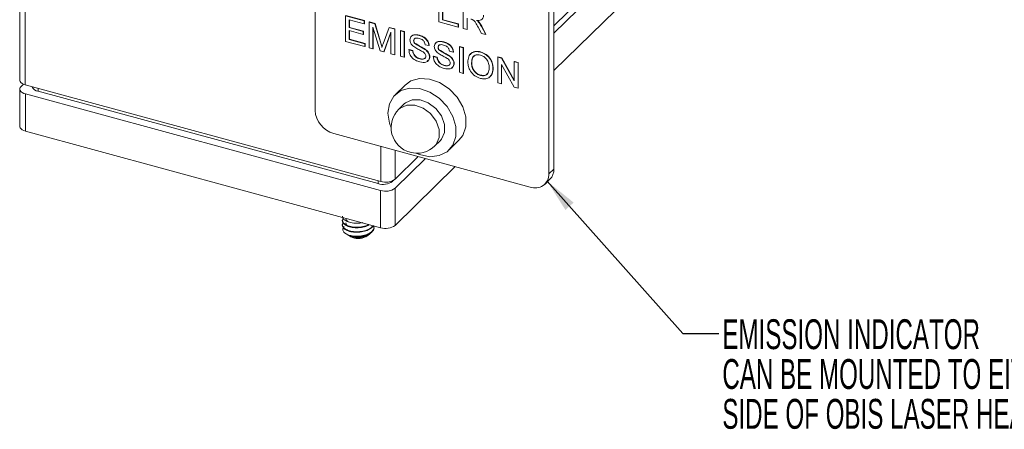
# Paper-space layout 'Sheet1' of a CAD drawing. Header units: millimetres. Extents: x 0 to 864, y 0 to 559.
# Tile 30 of 79: x 566 to 706, y 392 to 450. Entities that reach past the tile are written whole.
import ezdxf

# ---------------------------------------------------------------- set-up
doc = ezdxf.new("R2010")
doc.units = ezdxf.units.MM
doc.styles.add('SLDTEXTSTYLE0', font='TXT', dxfattribs={"width": 0.605})
doc.dimstyles.new('SLDDIMSTYLE0', dxfattribs={"dimtxt": 0, "dimasz": 4.7625, "dimexe": 0, "dimexo": 0.0625, "dimgap": 0, "dimtad": 0, "dimtih": 1, "dimtoh": 1, "dimdec": 0, "dimrnd": 1e-09, "dimzin": 0, "dimdsep": 46, "dimtxsty": 'Standard', "dimsah": 1, "dimcen": 0.09, "dimadec": 0, "dimazin": 0, "dimtfac": 4.7625, "dimtdec": 0, "dimtofl": 0, "dimtmove": 0, "dimatfit": 3, "dimfxl": 1, "dimfrac": 2, "dimtolj": 1, "dimtzin": 0, "dimarcsym": 0})

# ---------------------------------------------------------------- blocks, each defined once
blk = doc.blocks.new('SW_NOTE_3')
at = {"color": 0, "linetype": 'Continuous', "lineweight": 0, "char_height": 4.2333, "attachment_point": 1, "style": 'SLDTEXTSTYLE0'}
for s, insert in [('EMISSION INDICATOR', (0.51, 2.04)), ('CAN BE MOUNTED TO EITHER', (0.51, -3.6)), ('SIDE OF OBIS LASER HEAD', (0.51, -9.25))]:
    blk.add_mtext(s, dxfattribs=dict(at, insert=insert))

psp = doc.layouts.new('Sheet1')

# ---------------------------------------------------------------- linework, layer by layer
at = {"color": 7, "linetype": 'Continuous', "lineweight": 15}
for p, q in [((566.17, 480.94), (566.17, 441.23)), ((566.97, 480.25), (566.97, 440.55)), ((641.93, 447.86), (667, 472.33)), ((663.29, 469.78), (641.93, 448.93)), ((641.93, 442.59), (667, 467.06)), ((608.06, 460.07), (608.06, 436.92)), ((625.62, 449.47), (625.62, 453.1)), ((629.08, 448.53), (629.08, 452.16)), ((641.23, 427.91), (641.23, 451.05)), ((641.93, 428.59), (641.93, 451.74)), ((612.38, 446.7), (612.38, 450.34)), ((612.38, 450.34), (615.02, 449.62)), ((612.42, 450.37), (615.06, 449.65)), ((615.02, 449.2), (612.91, 449.77)), ((612.91, 449.77), (612.91, 448.66)), ((612.94, 449.76), (612.94, 448.69)), ((615.02, 449.62), (615.06, 449.65)), ((615.02, 449.62), (615.02, 449.2)), ((615.06, 449.65), (615.06, 449.23)), ((626.15, 451), (626.15, 449.74)), ((626.15, 449.74), (626.18, 449.78)), ((626.15, 449.74), (628.36, 449.14)), ((626.18, 450.99), (626.18, 449.78)), ((626.18, 449.78), (628.39, 449.18)), ((629.61, 450.01), (629.61, 448.38)), ((629.64, 450), (629.64, 448.42)), ((612.91, 448.66), (612.94, 448.69)), ((612.91, 448.66), (614.88, 448.12)), ((614.88, 447.7), (612.91, 448.24)), ((612.91, 448.24), (612.91, 446.98)), ((612.94, 448.69), (614.91, 448.16)), ((612.94, 448.23), (612.94, 447.01)), ((615.02, 449.2), (615.06, 449.23)), ((615.74, 449.42), (615.78, 449.46)), ((615.74, 445.79), (615.74, 449.42)), ((615.74, 449.42), (616.54, 449.21)), ((615.78, 449.46), (616.57, 449.24)), ((617.27, 445.38), (616.27, 448.72)), ((616.27, 448.72), (616.27, 445.65)), ((616.31, 448.6), (616.31, 445.68)), ((616.54, 449.21), (616.57, 449.24)), ((616.54, 449.21), (617.38, 446.43)), ((616.57, 449.24), (617.41, 446.46)), ((617.73, 446.38), (618.56, 448.66)), ((618.56, 448.66), (618.59, 448.69)), ((618.56, 448.66), (619.35, 448.44)), ((618.59, 448.69), (619.38, 448.48)), ((619.35, 448.44), (619.38, 448.48)), ((619.35, 448.44), (619.35, 444.81)), ((619.38, 448.48), (619.38, 444.85)), ((620.16, 448.22), (620.2, 448.26)), ((620.16, 448.22), (620.69, 448.08)), ((620.16, 444.59), (620.16, 448.22)), ((620.2, 448.26), (620.73, 448.11)), ((628.36, 448.72), (625.62, 449.47)), ((628.36, 449.14), (628.39, 449.18)), ((628.36, 449.14), (628.36, 448.72)), ((628.36, 448.72), (628.39, 448.76)), ((628.39, 449.18), (628.39, 448.76)), ((629.61, 448.38), (629.08, 448.53)), ((629.61, 448.38), (629.64, 448.42)), ((631.66, 447.82), (631.2, 448.72)), ((631.26, 449.43), (631.29, 449.47)), ((631.65, 448.83), (631.69, 448.86)), ((631.65, 448.83), (632.27, 447.66)), ((631.69, 448.86), (632.3, 447.69)), ((612.91, 446.98), (612.94, 447.01)), ((612.91, 446.98), (615.12, 446.38)), ((612.94, 447.01), (615.15, 446.41)), ((614.88, 448.12), (614.91, 448.16)), ((614.88, 448.12), (614.88, 447.7)), ((614.88, 447.7), (614.91, 447.74)), ((614.91, 448.16), (614.91, 447.74)), ((618.82, 448.03), (617.82, 445.23)), ((618.82, 447.96), (617.85, 445.26)), ((618.82, 444.95), (618.82, 448.03)), ((620.69, 448.08), (620.73, 448.11)), ((620.69, 448.08), (620.69, 444.45)), ((620.73, 448.11), (620.73, 444.48)), ((622.04, 446.8), (622.07, 446.83)), ((622.81, 447.55), (622.85, 447.58)), ((632.27, 447.66), (631.66, 447.82)), ((632.27, 447.66), (632.3, 447.69)), ((615.12, 445.96), (612.38, 446.7)), ((615.12, 446.38), (615.15, 446.41)), ((615.12, 446.38), (615.12, 445.96)), ((615.12, 445.96), (615.15, 445.99)), ((615.15, 446.41), (615.15, 445.99)), ((616.27, 445.65), (615.74, 445.79)), ((616.27, 445.65), (616.31, 445.68)), ((617.38, 446.43), (617.41, 446.46)), ((621.37, 445.52), (621.4, 445.55)), ((621.37, 445.52), (621.89, 445.38)), ((621.4, 445.55), (621.93, 445.41)), ((622.17, 446.44), (622.21, 446.47)), ((623.65, 445.55), (623.68, 445.59)), ((624.2, 446.1), (623.67, 446.24)), ((624.2, 446.1), (624.24, 446.13)), ((625.5, 445.86), (625.53, 445.89)), ((625.63, 445.5), (625.67, 445.53)), ((626.27, 446.61), (626.31, 446.64)), ((628.53, 445.95), (628.56, 445.98)), ((628.53, 442.32), (628.53, 445.95)), ((628.53, 445.95), (629.05, 445.81)), ((628.56, 445.98), (629.09, 445.84)), ((629.05, 445.81), (629.09, 445.84)), ((629.05, 445.81), (629.05, 442.17)), ((629.09, 445.84), (629.09, 442.21)), ((617.82, 445.23), (617.27, 445.38)), ((617.82, 445.23), (617.85, 445.26)), ((619.35, 444.81), (618.82, 444.95)), ((619.35, 444.81), (619.38, 444.85)), ((620.69, 444.45), (620.16, 444.59)), ((620.69, 444.45), (620.73, 444.48)), ((621.89, 445.38), (621.93, 445.41)), ((622.91, 444.21), (622.95, 444.25)), ((624.3, 444.5), (624.33, 444.53)), ((624.83, 444.58), (624.86, 444.61)), ((624.83, 444.58), (625.35, 444.44)), ((624.86, 444.61), (625.39, 444.47)), ((625.35, 444.44), (625.39, 444.47)), ((627.11, 444.61), (627.14, 444.65)), ((627.66, 445.16), (627.13, 445.3)), ((627.66, 445.16), (627.7, 445.19)), ((631.51, 445.19), (631.54, 445.22)), ((633.96, 444.47), (633.99, 444.51)), ((633.96, 440.84), (633.96, 444.47)), ((633.96, 444.47), (634.51, 444.32)), ((633.99, 444.51), (634.55, 444.36)), ((634.51, 444.32), (634.55, 444.36)), ((634.51, 444.32), (636.31, 441.12)), ((634.55, 444.36), (636.31, 441.22)), ((626.37, 443.27), (626.41, 443.31)), ((627.76, 443.56), (627.79, 443.59)), ((630.26, 443.61), (630.29, 443.64)), ((633.28, 442.83), (633.32, 442.87)), ((636.28, 440.21), (634.48, 443.41)), ((634.48, 443.41), (634.48, 440.7)), ((634.52, 443.35), (634.52, 440.73)), ((636.31, 443.83), (636.34, 443.87)), ((636.31, 443.83), (636.84, 443.69)), ((636.31, 441.12), (636.31, 443.83)), ((636.34, 443.87), (636.87, 443.72)), ((636.84, 443.69), (636.87, 443.72)), ((636.84, 443.69), (636.84, 440.06)), ((636.87, 443.72), (636.87, 440.09)), ((629.05, 442.17), (628.53, 442.32)), ((629.05, 442.17), (629.09, 442.21)), ((631.5, 441.88), (631.54, 441.91)), ((566.18, 439.95), (566.18, 434.68)), ((566.69, 440.64), (566.36, 440.31)), ((566.97, 440.55), (617.38, 426.84)), ((568.77, 440.06), (568.77, 439.64)), ((620.82, 440.51), (619.42, 439.15)), ((634.48, 440.7), (633.96, 440.84)), ((634.48, 440.7), (634.52, 440.73)), ((636.84, 440.06), (636.28, 440.21)), ((636.84, 440.06), (636.87, 440.09)), ((566.99, 439.25), (617.36, 425.56)), ((566.99, 439.25), (566.99, 433.98)), ((568.77, 439.64), (616.99, 426.54)), ((620.7, 437.83), (619.95, 437.1)), ((617.36, 420.29), (566.99, 433.98)), ((610.71, 433.63), (638.57, 426.06)), ((617.38, 426.84), (617.38, 431.82)), ((625.03, 431.89), (625.79, 432.63)), ((627.07, 431.31), (628.47, 432.68)), ((619.41, 431.27), (619.41, 427.17)), ((619.41, 427.17), (622.7, 430.37)), ((619.42, 425.89), (623.73, 430.09)), ((619.42, 420.62), (627.95, 428.95)), ((641.23, 427.91), (641.93, 428.59)), ((616.99, 426.54), (616.99, 426.95)), ((619.04, 426.87), (619.18, 427)), ((619.04, 426.93), (619.04, 426.87)), ((619.42, 425.89), (619.42, 420.62)), ((640.67, 426.48), (641.37, 427.17)), ((617.36, 420.29), (617.36, 425.56)), ((611.93, 421.37), (611.93, 421.29)), ((611.93, 420.73), (611.93, 420.64)), ((612.47, 419.41), (612.69, 419.27)), ((612.83, 419.19), (613.12, 419.01)), ((615.24, 419.01), (615.61, 419.24))]:
    psp.add_line(p, q, dxfattribs=at)
at = {"color": 7, "linetype": 'Continuous', "lineweight": 15, "flags": 128}
for points in [[(628.47, 432.68), (629.01, 433.37), (629.43, 434.6), (629.43, 435.99), (629.01, 437.45), (628.19, 438.82), (627.07, 440), (625.72, 440.88), (624.28, 441.37), (622.88, 441.45), (621.63, 441.09), (620.82, 440.51)], [(566.97, 440.55), (566.73, 440.63), (566.52, 440.74), (566.35, 440.86), (566.24, 441), (566.18, 441.15), (566.17, 441.23)], [(566.36, 440.31), (566.24, 440.17), (566.19, 440.02), (566.19, 439.87), (566.25, 439.72), (566.37, 439.57), (566.53, 439.45), (566.74, 439.34), (566.99, 439.25)], [(622.35, 430.86), (622.88, 430.65), (624.32, 430.36), (625.67, 430.51), (626.79, 431.07), (627.61, 432.01), (628.03, 433.23), (628.03, 434.63), (627.61, 436.08), (626.79, 437.46), (625.67, 438.64), (624.32, 439.51), (622.88, 440.01), (621.48, 440.08), (620.23, 439.72), (619.24, 438.96), (618.62, 437.87), (618.4, 436.55), (618.4, 436.55)], [(625.03, 431.89), (625.23, 432.11), (625.65, 433.06), (625.65, 434.21), (625.23, 435.39), (624.43, 436.46), (623.37, 437.25), (622.19, 437.68), (621.06, 437.68), (620.11, 437.24), (619.95, 437.1)], [(625.79, 432.63), (625.98, 432.84), (626.41, 433.8), (626.41, 434.94), (625.98, 436.13), (625.18, 437.19), (624.12, 437.99), (622.95, 438.41), (621.81, 438.41), (620.87, 437.98), (620.7, 437.83)], [(618.4, 436.55), (618.62, 435.1), (618.85, 434.44)], [(566.99, 433.98), (566.74, 434.07), (566.53, 434.18), (566.37, 434.3), (566.25, 434.45), (566.19, 434.6), (566.18, 434.68)]]:
    psp.add_lwpolyline(points, dxfattribs=at)
at = {"color": 7, "linetype": 'Continuous', "lineweight": 15}
for centre, radius, start, end in [((568.86, 440.59), 0.954, 199.4694, 264.4794), ((622.49, 434.49), 3.64, 134.305, 254.7955), ((611.7, 437.14), 3.64, 183.3916, 254.3338), ((622.49, 434.49), 3.64, 254.7955, 314.305), ((639.28, 427.88), 1.95, 248.8623, 0.9223), ((639.99, 428.53), 1.94, 315.3545, 1.9113), ((617.68, 428.78), 2.35, 252.696, 305.3989), ((618.06, 427.81), 2.35, 252.696, 305.3989), ((618.07, 429.05), 2.31, 252.696, 305.3989), ((618.06, 422.54), 2.35, 252.696, 305.3989), ((614.11, 422.59), 3.59, 244.9855, 271.5597), ((613.73, 420.68), 1.74, 238.7615, 248.6002), ((614.18, 420.98), 2.23, 241.7201, 298.2799)]:
    psp.add_arc(centre, radius, start, end, dxfattribs=at)
for points, knots in [([(630.41, 449.78), (630.36, 449.8), (630.27, 449.83), (630.19, 449.86), (630.15, 449.87)], [0, 0, 0, 0, 0.559853, 1, 1, 1, 1]), ([(631.2, 448.72), (631.08, 448.93), (630.92, 449.24), (630.66, 449.62), (630.49, 449.72), (630.41, 449.78)], [0, 0, 0, 0, 0.56088, 0.780729, 1, 1, 1, 1]), ([(631.96, 450.4), (631.95, 450.26), (631.91, 449.98), (631.57, 449.66), (631.2, 449.68), (630.97, 449.69)], [0, 0, 0, 0, 0.280517, 0.560502, 1, 1, 1, 1]), ([(630.97, 449.69), (631.03, 449.65), (631.13, 449.57), (631.22, 449.47), (631.26, 449.43)], [0, 0, 0, 0, 0.56012, 1, 1, 1, 1]), ([(631.04, 449.7), (631.08, 449.66), (631.17, 449.59), (631.25, 449.51), (631.29, 449.47)], [0, 0, 0, 0, 0.503507, 1, 1, 1, 1]), ([(631.26, 449.43), (631.34, 449.32), (631.49, 449.13), (631.6, 448.92), (631.65, 448.83)], [0, 0, 0, 0, 0.5597943, 1, 1, 1, 1]), ([(631.29, 449.47), (631.38, 449.36), (631.53, 449.17), (631.64, 448.96), (631.69, 448.86)], [0, 0, 0, 0, 0.5597943, 1, 1, 1, 1]), ([(621.51, 446.91), (621.52, 447.02), (621.55, 447.23), (621.73, 447.48), (622.14, 447.67), (622.53, 447.6), (622.81, 447.55)], [0, 0, 0, 0, 0.187029, 0.374124, 0.56114, 1, 1, 1, 1]), ([(622.06, 445.97), (621.98, 446.04), (621.81, 446.18), (621.57, 446.5), (621.53, 446.75), (621.51, 446.91)], [0, 0, 0, 0, 0.281445, 0.562273, 1, 1, 1, 1]), ([(621.65, 447.31), (621.69, 447.38), (621.78, 447.53), (622.18, 447.7), (622.57, 447.63), (622.85, 447.58)], [0, 0, 0, 0, 0.182127, 0.426513, 1, 1, 1, 1]), ([(622.83, 447.12), (622.73, 447.15), (622.53, 447.2), (622.26, 447.17), (622.07, 447.02), (622.05, 446.87), (622.04, 446.8)], [0, 0, 0, 0, 0.28129, 0.56082, 0.78068, 1, 1, 1, 1]), ([(622.23, 447.13), (622.2, 447.1), (622.1, 447.04), (622.08, 446.91), (622.07, 446.83)], [0, 0, 0, 0, 0.4052432, 1, 1, 1, 1]), ([(622.07, 446.83), (622.08, 446.76), (622.09, 446.64), (622.17, 446.52), (622.21, 446.47)], [0, 0, 0, 0, 0.559617, 1, 1, 1, 1]), ([(622.81, 447.55), (623, 447.49), (623.37, 447.36), (623.85, 447), (624.14, 446.54), (624.18, 446.25), (624.2, 446.1)], [0, 0, 0, 0, 0.280797, 0.560151, 0.779877, 1, 1, 1, 1]), ([(623.67, 446.24), (623.65, 446.36), (623.61, 446.58), (623.31, 446.96), (623.01, 447.06), (622.83, 447.12)], [0, 0, 0, 0, 0.2810967, 0.5602874, 1, 1, 1, 1]), ([(622.85, 447.58), (623.03, 447.52), (623.4, 447.4), (623.88, 447.04), (624.18, 446.57), (624.22, 446.28), (624.24, 446.13)], [0, 0, 0, 0, 0.280797, 0.560151, 0.779877, 1, 1, 1, 1]), ([(617.38, 446.43), (617.41, 446.32), (617.47, 446.13), (617.52, 445.94), (617.55, 445.85)], [0, 0, 0, 0, 0.560002, 1, 1, 1, 1]), ([(617.41, 446.46), (617.44, 446.36), (617.5, 446.18), (617.55, 445.99), (617.57, 445.92)], [0, 0, 0, 0, 0.598002, 1, 1, 1, 1]), ([(617.55, 445.85), (617.58, 445.95), (617.64, 446.13), (617.7, 446.3), (617.73, 446.38)], [0, 0, 0, 0, 0.559997, 1, 1, 1, 1]), ([(622.94, 443.79), (622.72, 443.86), (622.28, 444), (621.73, 444.45), (621.42, 445.01), (621.39, 445.35), (621.37, 445.52)], [0, 0, 0, 0, 0.280814, 0.559563, 0.77962, 1, 1, 1, 1]), ([(622.04, 446.8), (622.05, 446.73), (622.06, 446.6), (622.14, 446.49), (622.17, 446.44)], [0, 0, 0, 0, 0.559617, 1, 1, 1, 1]), ([(623.37, 445.21), (623.22, 445.3), (622.98, 445.44), (622.63, 445.62), (622.34, 445.78), (622.16, 445.91), (622.06, 445.97)], [0, 0, 0, 0, 0.339939, 0.560025, 0.780082, 1, 1, 1, 1]), ([(622.17, 446.44), (622.44, 446.27), (622.93, 445.96), (623.43, 445.68), (623.65, 445.55)], [0, 0, 0, 0, 0.558382, 1, 1, 1, 1]), ([(622.21, 446.47), (622.48, 446.3), (622.96, 445.99), (623.46, 445.71), (623.68, 445.59)], [0, 0, 0, 0, 0.558382, 1, 1, 1, 1]), ([(623.65, 445.55), (623.75, 445.48), (623.94, 445.33), (624.16, 445.04), (624.28, 444.76), (624.29, 444.58), (624.3, 444.5)], [0, 0, 0, 0, 0.280371, 0.559909, 0.779859, 1, 1, 1, 1]), ([(623.68, 445.59), (623.78, 445.51), (623.98, 445.36), (624.19, 445.08), (624.31, 444.79), (624.33, 444.62), (624.33, 444.53)], [0, 0, 0, 0, 0.280371, 0.559909, 0.779859, 1, 1, 1, 1]), ([(624.97, 445.97), (624.98, 446.08), (625.01, 446.29), (625.19, 446.54), (625.6, 446.73), (625.99, 446.66), (626.27, 446.61)], [0, 0, 0, 0, 0.187029, 0.374124, 0.56114, 1, 1, 1, 1]), ([(625.52, 445.03), (625.44, 445.1), (625.27, 445.24), (625.03, 445.56), (624.99, 445.81), (624.97, 445.97)], [0, 0, 0, 0, 0.281445, 0.562273, 1, 1, 1, 1]), ([(625.11, 446.37), (625.15, 446.44), (625.24, 446.59), (625.64, 446.76), (626.03, 446.69), (626.31, 446.64)], [0, 0, 0, 0, 0.182127, 0.426513, 1, 1, 1, 1]), ([(626.29, 446.18), (626.19, 446.21), (625.99, 446.26), (625.72, 446.23), (625.53, 446.08), (625.51, 445.93), (625.5, 445.86)], [0, 0, 0, 0, 0.28129, 0.56082, 0.78068, 1, 1, 1, 1]), ([(625.5, 445.86), (625.5, 445.79), (625.52, 445.66), (625.6, 445.55), (625.63, 445.5)], [0, 0, 0, 0, 0.559617, 1, 1, 1, 1]), ([(625.69, 446.19), (625.65, 446.16), (625.56, 446.1), (625.54, 445.97), (625.53, 445.89)], [0, 0, 0, 0, 0.405243, 1, 1, 1, 1]), ([(625.53, 445.89), (625.54, 445.82), (625.55, 445.7), (625.63, 445.58), (625.67, 445.53)], [0, 0, 0, 0, 0.559617, 1, 1, 1, 1]), ([(625.63, 445.5), (625.9, 445.33), (626.39, 445.02), (626.89, 444.74), (627.11, 444.61)], [0, 0, 0, 0, 0.558382, 1, 1, 1, 1]), ([(625.67, 445.53), (625.94, 445.36), (626.42, 445.05), (626.92, 444.77), (627.14, 444.65)], [0, 0, 0, 0, 0.558382, 1, 1, 1, 1]), ([(626.27, 446.61), (626.46, 446.55), (626.83, 446.42), (627.31, 446.06), (627.6, 445.6), (627.64, 445.31), (627.66, 445.16)], [0, 0, 0, 0, 0.280797, 0.560151, 0.779877, 1, 1, 1, 1]), ([(627.13, 445.3), (627.11, 445.42), (627.07, 445.64), (626.77, 446.02), (626.47, 446.12), (626.29, 446.18)], [0, 0, 0, 0, 0.281097, 0.560287, 1, 1, 1, 1]), ([(626.31, 446.64), (626.49, 446.58), (626.86, 446.46), (627.34, 446.1), (627.64, 445.63), (627.68, 445.34), (627.7, 445.19)], [0, 0, 0, 0, 0.280797, 0.560151, 0.779877, 1, 1, 1, 1]), ([(621.89, 445.38), (621.92, 445.23), (621.96, 444.94), (622.24, 444.57), (622.58, 444.33), (622.8, 444.25), (622.91, 444.21)], [0, 0, 0, 0, 0.280632, 0.558674, 0.779197, 1, 1, 1, 1]), ([(621.93, 445.41), (621.95, 445.27), (621.99, 444.98), (622.27, 444.6), (622.61, 444.36), (622.84, 444.29), (622.95, 444.25)], [0, 0, 0, 0, 0.280632, 0.558674, 0.779197, 1, 1, 1, 1]), ([(622.91, 444.21), (623.03, 444.19), (623.25, 444.14), (623.54, 444.2), (623.73, 444.37), (623.76, 444.53), (623.77, 444.62)], [0, 0, 0, 0, 0.280917, 0.560813, 0.780502, 1, 1, 1, 1]), ([(624.3, 444.5), (624.27, 444.33), (624.21, 443.99), (623.7, 443.67), (623.23, 443.74), (622.94, 443.79)], [0, 0, 0, 0, 0.279942, 0.56008, 1, 1, 1, 1]), ([(622.95, 444.25), (623.06, 444.23), (623.28, 444.18), (623.57, 444.22), (623.67, 444.34), (623.71, 444.39)], [0, 0, 0, 0, 0.378261, 0.755147, 1, 1, 1, 1]), ([(623.77, 444.62), (623.76, 444.68), (623.75, 444.81), (623.61, 445.04), (623.46, 445.15), (623.37, 445.21)], [0, 0, 0, 0, 0.280089, 0.55997, 1, 1, 1, 1]), ([(624.33, 444.53), (624.31, 444.35), (624.27, 444.07), (624.03, 443.95), (623.94, 443.9)], [0, 0, 0, 0, 0.616045, 1, 1, 1, 1]), ([(626.4, 442.85), (626.18, 442.92), (625.74, 443.06), (625.19, 443.51), (624.88, 444.07), (624.85, 444.41), (624.83, 444.58)], [0, 0, 0, 0, 0.2808135, 0.5595629, 0.7796198, 1, 1, 1, 1]), ([(625.35, 444.44), (625.38, 444.29), (625.42, 444), (625.7, 443.63), (626.04, 443.39), (626.26, 443.31), (626.37, 443.27)], [0, 0, 0, 0, 0.280632, 0.558674, 0.779197, 1, 1, 1, 1]), ([(625.39, 444.47), (625.41, 444.33), (625.45, 444.04), (625.73, 443.66), (626.07, 443.42), (626.3, 443.35), (626.41, 443.31)], [0, 0, 0, 0, 0.280632, 0.558674, 0.779197, 1, 1, 1, 1]), ([(626.83, 444.27), (626.68, 444.36), (626.44, 444.5), (626.09, 444.68), (625.8, 444.84), (625.62, 444.97), (625.52, 445.03)], [0, 0, 0, 0, 0.339939, 0.560025, 0.780082, 1, 1, 1, 1]), ([(627.23, 443.68), (627.22, 443.74), (627.21, 443.87), (627.07, 444.1), (626.92, 444.21), (626.83, 444.27)], [0, 0, 0, 0, 0.280089, 0.55997, 1, 1, 1, 1]), ([(627.11, 444.61), (627.21, 444.54), (627.4, 444.38), (627.62, 444.1), (627.74, 443.82), (627.75, 443.64), (627.76, 443.56)], [0, 0, 0, 0, 0.2803713, 0.5599089, 0.7798589, 1, 1, 1, 1]), ([(627.14, 444.65), (627.24, 444.57), (627.44, 444.42), (627.65, 444.14), (627.77, 443.85), (627.79, 443.68), (627.79, 443.59)], [0, 0, 0, 0, 0.2803713, 0.5599089, 0.7798589, 1, 1, 1, 1]), ([(629.73, 443.76), (629.75, 444.03), (629.78, 444.56), (630.22, 445.1), (630.85, 445.31), (631.29, 445.23), (631.51, 445.19)], [0, 0, 0, 0, 0.28057, 0.559575, 0.779561, 1, 1, 1, 1]), ([(630.08, 444.8), (630.16, 444.92), (630.34, 445.19), (630.89, 445.34), (631.32, 445.26), (631.54, 445.22)], [0, 0, 0, 0, 0.263441, 0.631342, 1, 1, 1, 1]), ([(631.51, 444.77), (631.3, 444.8), (630.88, 444.85), (630.3, 444.46), (630.27, 443.93), (630.26, 443.61)], [0, 0, 0, 0, 0.280128, 0.559653, 1, 1, 1, 1]), ([(630.74, 444.69), (630.65, 444.64), (630.3, 444.45), (630.29, 443.99), (630.29, 443.64)], [0, 0, 0, 0, 0.263054, 1, 1, 1, 1]), ([(631.51, 445.19), (631.78, 445.08), (632.33, 444.87), (632.94, 444.19), (633.24, 443.47), (633.27, 443.05), (633.28, 442.83)], [0, 0, 0, 0, 0.279564, 0.558584, 0.779087, 1, 1, 1, 1]), ([(632.75, 442.98), (632.74, 443.18), (632.72, 443.59), (632.43, 444.16), (631.99, 444.59), (631.67, 444.71), (631.51, 444.77)], [0, 0, 0, 0, 0.280797, 0.560068, 0.779984, 1, 1, 1, 1]), ([(631.54, 445.22), (631.82, 445.11), (632.37, 444.9), (632.98, 444.22), (633.27, 443.51), (633.3, 443.08), (633.32, 442.87)], [0, 0, 0, 0, 0.279564, 0.558584, 0.779087, 1, 1, 1, 1]), ([(626.37, 443.27), (626.48, 443.25), (626.71, 443.2), (627, 443.26), (627.19, 443.43), (627.22, 443.59), (627.23, 443.68)], [0, 0, 0, 0, 0.280917, 0.560813, 0.780502, 1, 1, 1, 1]), ([(627.76, 443.56), (627.73, 443.39), (627.67, 443.05), (627.16, 442.73), (626.68, 442.8), (626.4, 442.85)], [0, 0, 0, 0, 0.279942, 0.56008, 1, 1, 1, 1]), ([(626.41, 443.31), (626.52, 443.29), (626.74, 443.24), (627.03, 443.28), (627.13, 443.4), (627.17, 443.45)], [0, 0, 0, 0, 0.378261, 0.755147, 1, 1, 1, 1]), ([(627.79, 443.59), (627.77, 443.41), (627.73, 443.13), (627.49, 443.01), (627.4, 442.96)], [0, 0, 0, 0, 0.616045, 1, 1, 1, 1]), ([(631.5, 441.46), (631.23, 441.56), (630.69, 441.77), (630.09, 442.43), (629.78, 443.13), (629.75, 443.55), (629.73, 443.76)], [0, 0, 0, 0, 0.2796, 0.558765, 0.77931, 1, 1, 1, 1]), ([(630.26, 443.61), (630.27, 443.41), (630.29, 443.02), (630.6, 442.46), (631.03, 442.05), (631.35, 441.94), (631.5, 441.88)], [0, 0, 0, 0, 0.280657, 0.559885, 0.779849, 1, 1, 1, 1]), ([(630.29, 443.64), (630.3, 443.45), (630.33, 443.05), (630.63, 442.49), (631.07, 442.09), (631.38, 441.97), (631.54, 441.91)], [0, 0, 0, 0, 0.280657, 0.559885, 0.779849, 1, 1, 1, 1]), ([(631.5, 441.88), (631.71, 441.85), (632.12, 441.79), (632.54, 442.09), (632.73, 442.52), (632.75, 442.83), (632.75, 442.98)], [0, 0, 0, 0, 0.2791, 0.558192, 0.778806, 1, 1, 1, 1]), ([(633.28, 442.83), (633.26, 442.57), (633.21, 442.06), (632.77, 441.53), (632.15, 441.35), (631.72, 441.42), (631.5, 441.46)], [0, 0, 0, 0, 0.280353, 0.559502, 0.779635, 1, 1, 1, 1]), ([(633.32, 442.87), (633.3, 442.6), (633.26, 442.09), (632.93, 441.78), (632.77, 441.64)], [0, 0, 0, 0, 0.524083, 1, 1, 1, 1]), ([(631.54, 441.91), (631.74, 441.89), (632.14, 441.83), (632.51, 442.03), (632.59, 442.22), (632.6, 442.24)], [0, 0, 0, 0, 0.469802, 0.939591, 1, 1, 1, 1]), ([(611.96, 421.93), (611.96, 421.83), (611.98, 421.58), (612.41, 421.24), (613.1, 420.99), (613.97, 420.89), (614.56, 420.97), (614.85, 421.02)], [0, 0, 0, 0, 0.157697, 0.371002, 0.578848, 0.786695, 1, 1, 1, 1]), ([(612.06, 421.66), (612.01, 421.6), (611.86, 421.4), (611.98, 421.04), (612.4, 420.68), (613.1, 420.43), (613.97, 420.33), (614.84, 420.43), (615.46, 420.59), (615.65, 420.74), (615.68, 420.75)], [0, 0, 0, 0, 0.077144, 0.225066, 0.379082, 0.529156, 0.67923, 0.833247, 0.981168, 1, 1, 1, 1]), ([(612.06, 421.02), (612.01, 420.95), (611.86, 420.76), (611.98, 420.4), (612.4, 420.04), (613.1, 419.78), (613.96, 419.69), (614.86, 419.78), (615.64, 420.04), (616.13, 420.34), (616.22, 420.55), (616.24, 420.6)], [0, 0, 0, 0, 0.065418, 0.190855, 0.32146, 0.448723, 0.575985, 0.70659, 0.832027, 0.961499, 1, 1, 1, 1]), ([(611.96, 421.29), (611.96, 421.18), (611.98, 420.94), (612.41, 420.6), (613.1, 420.35), (613.97, 420.25), (614.84, 420.35), (615.44, 420.5), (615.63, 420.64), (615.64, 420.64)], [0, 0, 0, 0, 0.129757, 0.30527, 0.476291, 0.647312, 0.822825, 0.991393, 1, 1, 1, 1]), ([(611.96, 420.65), (611.96, 420.54), (611.98, 420.29), (612.41, 419.96), (613.1, 419.7), (613.96, 419.61), (614.86, 419.7), (615.64, 419.96), (616.15, 420.28), (616.25, 420.52), (616.28, 420.59)], [0, 0, 0, 0, 0.104419, 0.245659, 0.383285, 0.52091, 0.662151, 0.797802, 0.937817, 1, 1, 1, 1]), ([(612.59, 419.34), (612.46, 419.42), (612.17, 419.59), (611.98, 419.93), (611.97, 420.25), (612.13, 420.41), (612.18, 420.46)], [0, 0, 0, 0, 0.2540318, 0.5537299, 0.8535662, 1, 1, 1, 1]), ([(612.44, 421.61), (612.44, 421.53), (612.45, 421.36), (612.66, 421.22), (612.77, 421.15)], [0, 0, 0, 0, 0.471107, 1, 1, 1, 1]), ([(612.44, 420.97), (612.44, 420.89), (612.45, 420.71), (612.66, 420.58), (612.77, 420.5)], [0, 0, 0, 0, 0.471107, 1, 1, 1, 1]), ([(612.59, 419.34), (612.77, 419.28), (613.16, 419.13), (613.97, 419.05), (614.86, 419.14), (615.65, 419.4), (616.21, 419.8), (616.47, 420.23), (616.39, 420.49), (616.37, 420.59)], [0, 0, 0, 0, 0.118412, 0.274367, 0.434419, 0.588137, 0.7468, 0.905463, 1, 1, 1, 1]), ([(614.21, 419), (614.43, 419.03), (614.93, 419.08), (615.66, 419.32), (616.2, 419.72), (616.46, 420.08), (616.41, 420.29), (616.4, 420.32)], [0, 0, 0, 0, 0.18681, 0.433637, 0.688404, 0.943171, 1, 1, 1, 1]), ([(612.7, 419.29), (612.73, 419.26), (612.85, 419.17), (613.26, 419.06), (613.76, 418.99), (614.09, 419), (614.21, 419)], [0, 0, 0, 0, 0.118495, 0.459319, 0.805593, 1, 1, 1, 1]), ([(615.97, 419.59), (615.95, 419.55), (615.86, 419.39), (615.51, 419.16), (614.97, 418.96), (614.35, 418.87), (613.73, 418.89), (613.32, 418.98), (613.13, 419.05), (613.1, 419.06)], [0, 0, 0, 0, 0.07563, 0.257511, 0.439422, 0.618532, 0.792501, 0.966489, 1, 1, 1, 1]), ([(613.1, 419.06), (613.18, 419.03), (613.45, 418.95), (614.02, 418.9), (614.7, 418.99), (615.18, 419.12), (615.34, 419.24), (615.36, 419.26)], [0, 0, 0, 0, 0.124329, 0.40115, 0.685269, 0.958104, 1, 1, 1, 1])]:
    psp.add_open_spline(points, degree=3, knots=knots, dxfattribs=at)

# ---------------------------------------------------------------- block references
at = {"color": 7, "linetype": 'Continuous', "lineweight": 0}
psp.add_blockref('SW_NOTE_3', (665.31, 405.27), dxfattribs=at)

# ---------------------------------------------------------------- leaders
psp.add_leader([(640.98, 426.89), (660.23, 405.27), (665.31, 405.27)], dimstyle='SLDDIMSTYLE0', dxfattribs=at)

doc.saveas('drawing.dxf')
